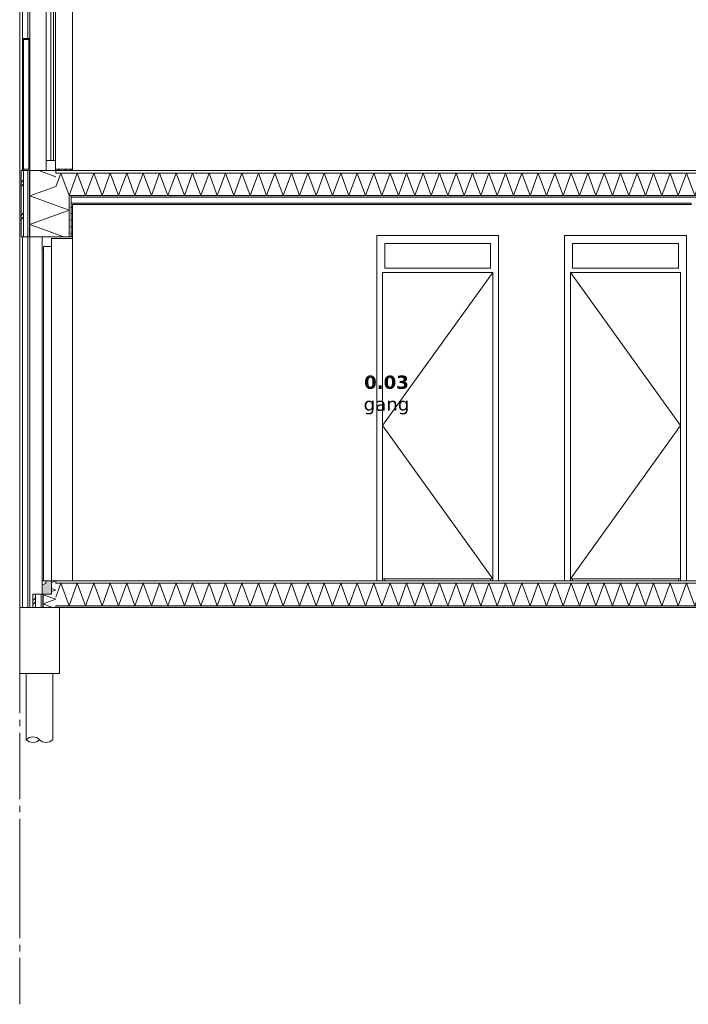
# Model space of a CAD drawing. Header units: millimetres. Extents: x -25778 to 132920, y -21930 to 17454.
# Tile 23 of 26: x 122620 to 127675, y -21930 to -14488. Entities that reach past the tile are written whole.
import ezdxf

# ---------------------------------------------------------------- set-up
doc = ezdxf.new("R2010")
doc.units = ezdxf.units.MM
doc.header["$MEASUREMENT"] = 0
doc.linetypes.add('B0204', pattern=[650, 500, -50, 50, -50])
for name, color, linetype in [('17 Paalfundering', 7, 'Continuous'), ('34 Balustrades', 7, 'Continuous'), ('34 Balustrades Doorsnede-arcering', 7, 'Continuous'), ('34 Balustrades Laagscheidingslijnen', 7, 'Continuous'), ('A Stramien.module', 7, 'Continuous'), ('New_13 Vloeren op grondslag', 7, 'Continuous'), ('New_13 Vloeren op grondslag Doorsnede-arcering', 7, 'Continuous'), ('New_13 Vloeren op grondslag Laagscheidingslijnen', 7, 'Continuous'), ('New_16 Fundering', 7, 'Continuous'), ('New_16 Fundering Laagscheidingslijnen', 7, 'Continuous'), ('New_21 Buitenwanden', 7, 'Continuous'), ('New_21 Buitenwanden Deuren', 7, 'Continuous'), ('New_21 Buitenwanden Doorsnede-arcering', 7, 'Continuous'), ('New_21 Buitenwanden Laagscheidingslijnen', 7, 'Continuous'), ('New_21 Buitenwanden Ramen', 7, 'Continuous'), ('New_22 C Binnenwanden Deuren', 7, 'Continuous'), ('New_23 Vloeren', 7, 'Continuous'), ('New_23 Vloeren Doorsnede-arcering', 7, 'Continuous'), ('New_23 Vloeren Laagscheidingslijnen', 7, 'Continuous'), ('Tekst_dim Algemeen', 7, 'Continuous')]:
    doc.layers.add(name, color=color, linetype=linetype)
doc.styles.add('GENERATED_STYLE_2', font='verdana.ttf')
pattern_1 = [(270, (122620.28, -18728.747), (25, 0), [])]
pattern_2 = [(0, (122620.28, -18728.747), (0, 25), [])]
pattern_3 = [(0, (122620.28, -18728.75), (0, 86.6025), [0, -50]), (0, (122645.28, -18685.446), (0, 86.6025), [0, -50])]
pattern_4 = [(45, (122620.28, -18728.75), (-79.5495, 79.5495), []), (45, (122593.76, -18702.23), (-79.5495, 79.5495), [])]
pattern_5 = [(45, (122620.28, -18728.75), (-45.96194, 45.96194), []), (135, (122620.28, -18728.75), (45.96194, 45.96194), [])]

# ---------------------------------------------------------------- blocks, each defined once
blk = doc.blocks.new('*X336', base_point=(122620.3, -18728.7))
at = {"layer": 'New_21 Buitenwanden Doorsnede-arcering', "color": 7, "linetype": 'Continuous', "lineweight": 0}
for p, q in [((122893.3, -18728.7), (122860.3, -18740.8)), ((122893.3, -18798.6), (122860.3, -18786.6)), ((122893.3, -18798.6), (122860.3, -18810.6)), ((122810.5, -18828.7), (122797.3, -18833.6)), ((122893.3, -18868.5), (122797.3, -18833.6)), ((122893.3, -18868.5), (122797.3, -18903.5)), ((122869.5, -18929.7), (122797.3, -18903.5))]:
    blk.add_line(p, q, dxfattribs=at)
blk = doc.blocks.new('*X337', base_point=(122620.3, -18728.7))
at = {"layer": 'New_21 Buitenwanden Doorsnede-arcering', "color": 7, "linetype": 'Continuous', "lineweight": 0}
for p, q in [((122720.3, -18878.7), (122740.3, -18858.7)), ((122720.3, -18908.7), (122740.3, -18888.7))]:
    blk.add_line(p, q, dxfattribs=at)
blk = doc.blocks.new('Section Element_287_6', base_point=(122620.3, -18728.7))
at = {"layer": 'New_21 Buitenwanden Doorsnede-arcering', "linetype": 'Continuous', "lineweight": 0, "true_color": 0x000000}
h = blk.add_hatch(dxfattribs=at)
h.set_pattern_fill('325_Houtachtig_plaatmate_E7', color=18, style=0, pattern_type=2)
h.set_pattern_definition(pattern_1)
h.paths.add_polyline_path([(122797.3, -18828.7), (122782.3, -18828.7), (122782.3, -18929.7), (122797.3, -18929.7)])
at = {"layer": 'New_21 Buitenwanden', "color": 9, "linetype": 'Continuous', "lineweight": 0}
for p, q in [((122893.3, -18728.7), (122860.3, -18728.7)), ((122720.3, -18828.7), (122720.3, -18929.7))]:
    blk.add_line(p, q, dxfattribs=at)
at = {"layer": 'New_21 Buitenwanden', "color": 9, "linetype": 'Continuous', "lineweight": 0, "flags": 128}
blk.add_lwpolyline([(122790.3, -18828.7), (122782.3, -18828.7), (122740.3, -18828.7), (122720.3, -18828.7)], dxfattribs=at)
at = {"layer": 'New_21 Buitenwanden Laagscheidingslijnen', "color": 9, "linetype": 'Continuous', "lineweight": 0}
for p, q in [((122893.3, -18728.7), (122893.3, -18746.7)), ((122740.3, -18828.7), (122740.3, -18929.7)), ((122782.3, -18828.7), (122782.3, -18929.7)), ((122797.3, -18828.7), (122797.3, -18929.7)), ((122893.3, -18917.7), (122893.3, -18929.7))]:
    blk.add_line(p, q, dxfattribs=at)
at = {"layer": 'New_21 Buitenwanden', "lineweight": 0}
for name in ['*X336', '*X337']:
    blk.add_blockref(name, (122620.3, -18728.7), dxfattribs=at)
blk = doc.blocks.new('Section Element_291_6', base_point=(122620.3, -18728.7))
at = {"layer": 'New_22 C Binnenwanden Deuren', "color": 7, "linetype": 'Continuous', "lineweight": 0}
for p, q in [((125320.3, -16118.7), (125320.3, -16178.7)), ((126240.3, -16118.7), (125320.3, -16118.7)), ((126240.3, -16178.7), (126240.3, -16118.7)), ((125320.3, -16178.7), (125320.3, -18728.7)), ((125380.3, -16365.7), (125380.3, -16178.7)), ((125380.3, -16178.7), (126180.3, -16178.7)), ((126180.3, -16178.7), (126180.3, -16365.7)), ((126240.3, -18728.7), (126240.3, -16178.7)), ((126180.3, -16365.7), (125380.3, -16365.7)), ((126197.3, -16398.7), (125363.3, -17556.2)), ((125363.3, -18713.7), (125363.3, -16398.7)), ((125363.3, -16398.7), (126197.3, -16398.7)), ((126197.3, -16398.7), (126197.3, -18713.7)), ((126197.3, -18713.7), (125363.3, -17556.2)), ((125363.3, -18713.7), (125363.3, -18728.7)), ((126197.3, -18713.7), (125363.3, -18713.7)), ((125380.3, -18728.7), (125380.3, -18713.7)), ((126180.3, -18713.7), (126180.3, -18728.7)), ((126197.3, -18728.7), (126197.3, -18713.7))]:
    blk.add_line(p, q, dxfattribs=at)
blk = doc.blocks.new('Section Element_292_6', base_point=(122620.3, -18728.7))
at = {"layer": 'New_21 Buitenwanden', "color": 149, "linetype": 'Continuous', "lineweight": 0, "true_color": 0x3c4244}
for p, q in [((122620.3, -15628.7), (122620.3, -12528.7)), ((122640.3, -15628.7), (122640.3, -13028.7)), ((122682.3, -13028.7), (122682.3, -14628.7)), ((122697.3, -15628.7), (122697.3, -13028.7))]:
    blk.add_line(p, q, dxfattribs=at)
blk = doc.blocks.new('*X353', base_point=(122620.3, -18728.7))
at = {"layer": 'New_23 Vloeren Doorsnede-arcering', "color": 7, "linetype": 'Continuous', "lineweight": 0}
for p, q in [((122893.3, -15751.7), (122931.5, -15646.7)), ((122993.7, -15817.7), (122931.5, -15646.7)), ((122993.7, -15817.7), (123056, -15646.7)), ((123118.2, -15817.7), (123056, -15646.7)), ((123118.2, -15817.7), (123180.4, -15646.7)), ((123242.7, -15817.7), (123180.4, -15646.7)), ((123242.7, -15817.7), (123304.9, -15646.7)), ((123367.1, -15817.7), (123304.9, -15646.7)), ((123367.1, -15817.7), (123429.4, -15646.7)), ((123491.6, -15817.7), (123429.4, -15646.7)), ((123491.6, -15817.7), (123553.9, -15646.7)), ((123616.1, -15817.7), (123553.9, -15646.7)), ((123616.1, -15817.7), (123678.3, -15646.7)), ((123740.6, -15817.7), (123678.3, -15646.7)), ((123740.6, -15817.7), (123802.8, -15646.7)), ((123865.1, -15817.7), (123802.8, -15646.7)), ((123865.1, -15817.7), (123927.3, -15646.7)), ((123989.5, -15817.7), (123927.3, -15646.7)), ((123989.5, -15817.7), (124051.8, -15646.7)), ((124114, -15817.7), (124051.8, -15646.7)), ((124114, -15817.7), (124176.3, -15646.7)), ((124238.5, -15817.7), (124176.3, -15646.7)), ((124238.5, -15817.7), (124300.7, -15646.7)), ((124363, -15817.7), (124300.7, -15646.7)), ((124363, -15817.7), (124425.2, -15646.7)), ((124487.4, -15817.7), (124425.2, -15646.7)), ((124487.4, -15817.7), (124549.7, -15646.7)), ((124611.9, -15817.7), (124549.7, -15646.7)), ((124611.9, -15817.7), (124674.2, -15646.7)), ((124736.4, -15817.7), (124674.2, -15646.7)), ((124736.4, -15817.7), (124798.6, -15646.7)), ((124860.9, -15817.7), (124798.6, -15646.7)), ((124860.9, -15817.7), (124923.1, -15646.7)), ((124985.4, -15817.7), (124923.1, -15646.7)), ((124985.4, -15817.7), (125047.6, -15646.7)), ((125109.8, -15817.7), (125047.6, -15646.7)), ((125109.8, -15817.7), (125172.1, -15646.7)), ((125234.3, -15817.7), (125172.1, -15646.7)), ((125234.3, -15817.7), (125296.6, -15646.7)), ((125358.8, -15817.7), (125296.6, -15646.7)), ((125358.8, -15817.7), (125421, -15646.7)), ((125483.3, -15817.7), (125421, -15646.7)), ((125483.3, -15817.7), (125545.5, -15646.7)), ((125607.7, -15817.7), (125545.5, -15646.7)), ((125607.7, -15817.7), (125670, -15646.7)), ((125732.2, -15817.7), (125670, -15646.7)), ((125732.2, -15817.7), (125794.5, -15646.7)), ((125856.7, -15817.7), (125794.5, -15646.7)), ((125856.7, -15817.7), (125918.9, -15646.7)), ((125981.2, -15817.7), (125918.9, -15646.7)), ((125981.2, -15817.7), (126043.4, -15646.7)), ((126105.7, -15817.7), (126043.4, -15646.7)), ((126105.7, -15817.7), (126167.9, -15646.7)), ((126230.1, -15817.7), (126167.9, -15646.7)), ((126230.1, -15817.7), (126292.4, -15646.7)), ((126354.6, -15817.7), (126292.4, -15646.7)), ((126354.6, -15817.7), (126416.9, -15646.7)), ((126479.1, -15817.7), (126416.9, -15646.7)), ((126479.1, -15817.7), (126541.3, -15646.7)), ((126603.6, -15817.7), (126541.3, -15646.7)), ((126603.6, -15817.7), (126665.8, -15646.7)), ((126728, -15817.7), (126665.8, -15646.7)), ((126728, -15817.7), (126790.3, -15646.7)), ((126852.5, -15817.7), (126790.3, -15646.7)), ((126852.5, -15817.7), (126914.8, -15646.7)), ((126977, -15817.7), (126914.8, -15646.7)), ((126977, -15817.7), (127039.2, -15646.7)), ((127101.5, -15817.7), (127039.2, -15646.7)), ((127101.5, -15817.7), (127163.7, -15646.7)), ((127226, -15817.7), (127163.7, -15646.7)), ((127226, -15817.7), (127288.2, -15646.7)), ((127350.4, -15817.7), (127288.2, -15646.7)), ((127350.4, -15817.7), (127412.7, -15646.7)), ((127474.9, -15817.7), (127412.7, -15646.7)), ((127474.9, -15817.7), (127537.2, -15646.7)), ((127599.4, -15817.7), (127537.2, -15646.7)), ((127599.4, -15817.7), (127661.6, -15646.7)), ((127723.9, -15817.7), (127661.6, -15646.7)), ((127723.9, -15817.7), (127786.1, -15646.7)), ((127848.3, -15817.7), (127786.1, -15646.7)), ((127848.3, -15817.7), (127910.6, -15646.7)), ((127972.8, -15817.7), (127910.6, -15646.7)), ((127972.8, -15817.7), (128035.1, -15646.7)), ((128097.3, -15817.7), (128035.1, -15646.7)), ((128097.3, -15817.7), (128159.5, -15646.7)), ((128221.8, -15817.7), (128159.5, -15646.7)), ((128221.8, -15817.7), (128284, -15646.7)), ((128346.3, -15817.7), (128284, -15646.7)), ((128346.3, -15817.7), (128408.5, -15646.7)), ((128470.7, -15817.7), (128408.5, -15646.7)), ((128470.7, -15817.7), (128533, -15646.7)), ((128595.2, -15817.7), (128533, -15646.7)), ((128595.2, -15817.7), (128657.5, -15646.7)), ((128719.7, -15817.7), (128657.5, -15646.7)), ((128719.7, -15817.7), (128781.9, -15646.7)), ((128844.2, -15817.7), (128781.9, -15646.7)), ((128844.2, -15817.7), (128906.4, -15646.7)), ((128968.6, -15817.7), (128906.4, -15646.7)), ((128968.6, -15817.7), (129030.9, -15646.7)), ((129093.1, -15817.7), (129030.9, -15646.7)), ((129093.1, -15817.7), (129155.4, -15646.7)), ((129217.6, -15817.7), (129155.4, -15646.7)), ((129217.6, -15817.7), (129279.8, -15646.7)), ((129342.1, -15817.7), (129279.8, -15646.7)), ((129342.1, -15817.7), (129404.3, -15646.7)), ((129466.6, -15817.7), (129404.3, -15646.7)), ((129466.6, -15817.7), (129528.8, -15646.7)), ((129591, -15817.7), (129528.8, -15646.7)), ((129591, -15817.7), (129597.3, -15800.6))]:
    blk.add_line(p, q, dxfattribs=at)
blk = doc.blocks.new('Section Element_296_6', base_point=(122620.3, -18728.7))
at = {"layer": 'New_23 Vloeren Doorsnede-arcering', "linetype": 'Continuous', "lineweight": 0, "true_color": 0x000000}
h = blk.add_hatch(dxfattribs=at)
h.set_pattern_fill('325_Houtachtig_plaatmate_E7', color=18, style=0, pattern_type=2)
h.set_pattern_definition(pattern_2)
h.paths.add_polyline_path([(122893.3, -15628.7), (122893.3, -15646.7), (129597.3, -15646.7), (129597.3, -15628.7)])
h = blk.add_hatch(dxfattribs=at)
h.set_pattern_fill('720_Gips_0006', color=18, style=0, pattern_type=2)
h.set_pattern_definition(pattern_3)
h.paths.add_polyline_path([(129482.3, -15817.7), (123008.3, -15817.7), (123008.3, -15829.7), (129482.3, -15829.7)])
h = blk.add_hatch(dxfattribs=at)
h.set_pattern_fill('720_Gips_0006', color=18, style=0, pattern_type=2)
h.set_pattern_definition(pattern_3)
h.paths.add_polyline_path([(127700.3, -15873.7), (123008.3, -15873.7), (123008.3, -15885.7), (127700.3, -15885.7)])
h = blk.add_hatch(dxfattribs=at)
h.set_pattern_fill('720_Gips_0006', color=18, style=0, pattern_type=2)
h.set_pattern_definition(pattern_3)
h.paths.add_polyline_path([(127770.3, -15873.7), (127770.3, -15885.7), (129482.3, -15885.7), (129482.3, -15873.7)])
at = {"layer": 'New_23 Vloeren', "color": 9, "linetype": 'Continuous', "lineweight": 0}
for p, q in [((127700.3, -15885.7), (123020.3, -15885.7)), ((129470.3, -15885.7), (127770.3, -15885.7))]:
    blk.add_line(p, q, dxfattribs=at)
at = {"layer": 'New_23 Vloeren', "color": 9, "linetype": 'Continuous', "lineweight": 0, "flags": 128}
blk.add_lwpolyline([(128920.3, -15628.7), (123020.3, -15628.7), (122893.3, -15628.7)], dxfattribs=at)
at = {"layer": 'New_23 Vloeren Laagscheidingslijnen', "color": 9, "linetype": 'Continuous', "lineweight": 0}
for p, q in [((129597.3, -15646.7), (122893.3, -15646.7)), ((127700.3, -15873.7), (123008.3, -15873.7)), ((129482.3, -15873.7), (127770.3, -15873.7))]:
    blk.add_line(p, q, dxfattribs=at)
at = {"layer": 'New_23 Vloeren Laagscheidingslijnen', "color": 9, "linetype": 'Continuous', "lineweight": 0, "flags": 128}
for points in [[(129597.3, -15628.7), (129497.3, -15628.7), (129482.3, -15628.7), (129470.3, -15628.7), (128920.3, -15628.7)], [(129497.3, -15817.7), (129482.3, -15817.7), (123008.3, -15817.7), (122993.3, -15817.7)], [(129482.3, -15829.7), (127770.3, -15829.7), (127758.3, -15829.7), (127712.3, -15829.7), (127700.3, -15829.7), (123008.3, -15829.7)]]:
    blk.add_lwpolyline(points, dxfattribs=at)
at = {"layer": 'New_23 Vloeren', "lineweight": 0}
blk.add_blockref('*X353', (122620.3, -18728.7), dxfattribs=at)
blk = doc.blocks.new('*X359', base_point=(122620.3, -18728.7))
at = {"layer": 'New_13 Vloeren op grondslag Doorsnede-arcering', "color": 7, "linetype": 'Continuous', "lineweight": 0}
for p, q in [((122893.3, -18851.7), (122931.5, -18746.7)), ((122993.7, -18917.7), (122931.5, -18746.7)), ((122993.7, -18917.7), (123056, -18746.7)), ((123118.2, -18917.7), (123056, -18746.7)), ((123118.2, -18917.7), (123180.4, -18746.7)), ((123242.7, -18917.7), (123180.4, -18746.7)), ((123242.7, -18917.7), (123304.9, -18746.7)), ((123367.1, -18917.7), (123304.9, -18746.7)), ((123367.1, -18917.7), (123429.4, -18746.7)), ((123491.6, -18917.7), (123429.4, -18746.7)), ((123491.6, -18917.7), (123553.9, -18746.7)), ((123616.1, -18917.7), (123553.9, -18746.7)), ((123616.1, -18917.7), (123678.3, -18746.7)), ((123740.6, -18917.7), (123678.3, -18746.7)), ((123740.6, -18917.7), (123802.8, -18746.7)), ((123865.1, -18917.7), (123802.8, -18746.7)), ((123865.1, -18917.7), (123927.3, -18746.7)), ((123989.5, -18917.7), (123927.3, -18746.7)), ((123989.5, -18917.7), (124051.8, -18746.7)), ((124114, -18917.7), (124051.8, -18746.7)), ((124114, -18917.7), (124176.3, -18746.7)), ((124238.5, -18917.7), (124176.3, -18746.7)), ((124238.5, -18917.7), (124300.7, -18746.7)), ((124363, -18917.7), (124300.7, -18746.7)), ((124363, -18917.7), (124425.2, -18746.7)), ((124487.4, -18917.7), (124425.2, -18746.7)), ((124487.4, -18917.7), (124549.7, -18746.7)), ((124611.9, -18917.7), (124549.7, -18746.7)), ((124611.9, -18917.7), (124674.2, -18746.7)), ((124736.4, -18917.7), (124674.2, -18746.7)), ((124736.4, -18917.7), (124798.6, -18746.7)), ((124860.9, -18917.7), (124798.6, -18746.7)), ((124860.9, -18917.7), (124923.1, -18746.7)), ((124985.4, -18917.7), (124923.1, -18746.7)), ((124985.4, -18917.7), (125047.6, -18746.7)), ((125109.8, -18917.7), (125047.6, -18746.7)), ((125109.8, -18917.7), (125172.1, -18746.7)), ((125234.3, -18917.7), (125172.1, -18746.7)), ((125234.3, -18917.7), (125296.6, -18746.7)), ((125358.8, -18917.7), (125296.6, -18746.7)), ((125358.8, -18917.7), (125421, -18746.7)), ((125483.3, -18917.7), (125421, -18746.7)), ((125483.3, -18917.7), (125545.5, -18746.7)), ((125607.7, -18917.7), (125545.5, -18746.7)), ((125607.7, -18917.7), (125670, -18746.7)), ((125732.2, -18917.7), (125670, -18746.7)), ((125732.2, -18917.7), (125794.5, -18746.7)), ((125856.7, -18917.7), (125794.5, -18746.7)), ((125856.7, -18917.7), (125918.9, -18746.7)), ((125981.2, -18917.7), (125918.9, -18746.7)), ((125981.2, -18917.7), (126043.4, -18746.7)), ((126105.7, -18917.7), (126043.4, -18746.7)), ((126105.7, -18917.7), (126167.9, -18746.7)), ((126230.1, -18917.7), (126167.9, -18746.7)), ((126230.1, -18917.7), (126292.4, -18746.7)), ((126354.6, -18917.7), (126292.4, -18746.7)), ((126354.6, -18917.7), (126416.9, -18746.7)), ((126479.1, -18917.7), (126416.9, -18746.7)), ((126479.1, -18917.7), (126541.3, -18746.7)), ((126603.6, -18917.7), (126541.3, -18746.7)), ((126603.6, -18917.7), (126665.8, -18746.7)), ((126728, -18917.7), (126665.8, -18746.7)), ((126728, -18917.7), (126790.3, -18746.7)), ((126852.5, -18917.7), (126790.3, -18746.7)), ((126852.5, -18917.7), (126914.8, -18746.7)), ((126977, -18917.7), (126914.8, -18746.7)), ((126977, -18917.7), (127039.2, -18746.7)), ((127101.5, -18917.7), (127039.2, -18746.7)), ((127101.5, -18917.7), (127163.7, -18746.7)), ((127226, -18917.7), (127163.7, -18746.7)), ((127226, -18917.7), (127288.2, -18746.7)), ((127350.4, -18917.7), (127288.2, -18746.7)), ((127350.4, -18917.7), (127412.7, -18746.7)), ((127474.9, -18917.7), (127412.7, -18746.7)), ((127474.9, -18917.7), (127537.2, -18746.7)), ((127599.4, -18917.7), (127537.2, -18746.7)), ((127599.4, -18917.7), (127661.6, -18746.7)), ((127723.9, -18917.7), (127661.6, -18746.7)), ((127723.9, -18917.7), (127786.1, -18746.7)), ((127848.3, -18917.7), (127786.1, -18746.7)), ((127848.3, -18917.7), (127910.6, -18746.7)), ((127972.8, -18917.7), (127910.6, -18746.7)), ((127972.8, -18917.7), (128035.1, -18746.7)), ((128097.3, -18917.7), (128035.1, -18746.7)), ((128097.3, -18917.7), (128159.5, -18746.7)), ((128221.8, -18917.7), (128159.5, -18746.7)), ((128221.8, -18917.7), (128284, -18746.7)), ((128346.3, -18917.7), (128284, -18746.7)), ((128346.3, -18917.7), (128408.5, -18746.7)), ((128470.7, -18917.7), (128408.5, -18746.7)), ((128470.7, -18917.7), (128533, -18746.7)), ((128595.2, -18917.7), (128533, -18746.7)), ((128595.2, -18917.7), (128657.5, -18746.7)), ((128719.7, -18917.7), (128657.5, -18746.7)), ((128719.7, -18917.7), (128781.9, -18746.7)), ((128844.2, -18917.7), (128781.9, -18746.7)), ((128844.2, -18917.7), (128906.4, -18746.7)), ((128968.6, -18917.7), (128906.4, -18746.7)), ((128968.6, -18917.7), (129030.9, -18746.7)), ((129093.1, -18917.7), (129030.9, -18746.7)), ((129093.1, -18917.7), (129155.4, -18746.7)), ((129217.6, -18917.7), (129155.4, -18746.7)), ((129217.6, -18917.7), (129279.8, -18746.7)), ((129342.1, -18917.7), (129279.8, -18746.7)), ((129342.1, -18917.7), (129404.3, -18746.7)), ((129466.6, -18917.7), (129404.3, -18746.7)), ((129466.6, -18917.7), (129528.8, -18746.7)), ((129591, -18917.7), (129528.8, -18746.7)), ((129591, -18917.7), (129597.3, -18900.6))]:
    blk.add_line(p, q, dxfattribs=at)
blk = doc.blocks.new('Section Element_299_6', base_point=(122620.3, -18728.7))
at = {"layer": 'New_13 Vloeren op grondslag Doorsnede-arcering', "linetype": 'Continuous', "lineweight": 0, "true_color": 0x000000}
h = blk.add_hatch(dxfattribs=at)
h.set_pattern_fill('325_Houtachtig_plaatmate_E7', color=18, style=0, pattern_type=2)
h.set_pattern_definition(pattern_2)
h.paths.add_polyline_path([(122893.3, -18728.7), (122893.3, -18746.7), (129482.3, -18746.7), (129482.3, -18728.7)])
h = blk.add_hatch(dxfattribs=at)
h.set_pattern_fill('720_Gips_0006', color=18, style=0, pattern_type=2)
h.set_pattern_definition(pattern_3)
h.paths.add_polyline_path([(122893.3, -18929.7), (129597.3, -18929.7), (129597.3, -18917.7), (122893.3, -18917.7)])
at = {"layer": 'New_13 Vloeren op grondslag', "color": 9, "linetype": 'Continuous', "lineweight": 0}
for p, q in [((129470.3, -18728.7), (122893.3, -18728.7)), ((129570.3, -18929.7), (122920.3, -18929.7))]:
    blk.add_line(p, q, dxfattribs=at)
at = {"layer": 'New_13 Vloeren op grondslag Laagscheidingslijnen', "color": 9, "linetype": 'Continuous', "lineweight": 0}
for p, q in [((129482.3, -18728.7), (129470.3, -18728.7)), ((129597.3, -18917.7), (122893.3, -18917.7)), ((122920.3, -18929.7), (122893.3, -18929.7)), ((129597.3, -18929.7), (129570.3, -18929.7))]:
    blk.add_line(p, q, dxfattribs=at)
at = {"layer": 'New_13 Vloeren op grondslag Laagscheidingslijnen', "color": 9, "linetype": 'Continuous', "lineweight": 0, "flags": 128}
blk.add_lwpolyline([(129497.3, -18746.7), (129482.3, -18746.7), (122893.3, -18746.7)], dxfattribs=at)
at = {"layer": 'New_13 Vloeren op grondslag', "lineweight": 0}
blk.add_blockref('*X359', (122620.3, -18728.7), dxfattribs=at)
blk = doc.blocks.new('Section Element_311_6', base_point=(122620.3, -18728.7))
at = {"layer": 'New_21 Buitenwanden Doorsnede-arcering', "linetype": 'Continuous', "lineweight": 0, "true_color": 0x7f7f7f}
blk.add_hatch(color=8, dxfattribs=at).paths.add_polyline_path([(122818.3, -18728.7), (122818.3, -18748.7), (122790.3, -18758.7), (122790.3, -18828.7), (122860.3, -18828.7), (122860.3, -18728.7)])
at = {"layer": 'New_21 Buitenwanden Deuren', "color": 7, "linetype": 'Continuous', "lineweight": 0}
for p, q in [((122790.3, -16128.7), (122790.3, -16222.7)), ((123020.3, -16140.7), (122860.3, -16140.7)), ((123020.3, -16128.7), (123020.3, -16140.7)), ((123020.3, -18728.7), (123020.3, -16140.7)), ((122790.3, -18728.7), (122790.3, -16222.7)), ((122800.3, -16222.7), (122790.3, -16222.7)), ((122860.3, -16202.7), (122800.3, -16202.7)), ((122800.2, -17299.9), (122800.2, -17314)), ((122860.4, -17299.9), (122860.4, -17465.7)), ((122800.2, -17354.3), (122800.2, -17401.3)), ((122800.2, -17401.3), (122800.2, -17438.6)), ((122860.4, -17631.6), (122860.4, -17465.7)), ((122800.2, -17530.2), (122800.2, -17492.9)), ((122800.2, -17577.2), (122800.2, -17530.2)), ((122800.2, -17631.6), (122800.2, -17617.5)), ((122800.3, -18728.7), (122790.3, -18728.7)), ((122790.3, -18728.7), (122790.3, -18758.7)), ((122818.3, -18748.7), (122790.3, -18758.7)), ((122818.3, -18728.7), (122800.3, -18728.7)), ((122818.3, -18728.7), (122818.3, -18748.7)), ((122860.3, -18728.7), (122818.3, -18728.7)), ((122860.3, -18728.7), (122860.3, -18828.7)), ((122790.3, -18758.7), (122790.3, -18828.7))]:
    blk.add_line(p, q, dxfattribs=at)
at = {"layer": 'New_21 Buitenwanden Deuren', "color": 7, "linetype": 'Continuous', "lineweight": 0, "flags": 128}
for points in [[(122860.3, -16140.7), (122860.3, -16202.7), (122860.3, -18728.7)], [(122800.3, -16202.7), (122800.3, -16222.7), (122800.3, -18728.7)], [(122860.3, -18828.7), (122797.3, -18828.7), (122790.3, -18828.7)]]:
    blk.add_lwpolyline(points, dxfattribs=at)
blk = doc.blocks.new('Section Element_322_6', base_point=(122620.3, -18728.7))
at = {"layer": 'New_22 C Binnenwanden Deuren', "color": 7, "linetype": 'Continuous', "lineweight": 0}
for p, q in [((126740.3, -16118.7), (127660.3, -16118.7)), ((126740.3, -16178.7), (126740.3, -16118.7)), ((127660.3, -16118.7), (127660.3, -16178.7)), ((126740.3, -18728.7), (126740.3, -16178.7)), ((126800.3, -16178.7), (126800.3, -16365.7)), ((127600.3, -16178.7), (126800.3, -16178.7)), ((127600.3, -16365.7), (127600.3, -16178.7)), ((127660.3, -16178.7), (127660.3, -18728.7)), ((126800.3, -16365.7), (127600.3, -16365.7)), ((126783.3, -16398.7), (127617.3, -17556.2)), ((127617.3, -16398.7), (126783.3, -16398.7)), ((126783.3, -16398.7), (126783.3, -18713.7)), ((127617.3, -18713.7), (127617.3, -16398.7)), ((126783.3, -18713.7), (127617.3, -17556.2)), ((126783.3, -18728.7), (126783.3, -18713.7)), ((126783.3, -18713.7), (127617.3, -18713.7)), ((126800.3, -18713.7), (126800.3, -18728.7)), ((127600.3, -18728.7), (127600.3, -18713.7)), ((127617.3, -18713.7), (127617.3, -18728.7))]:
    blk.add_line(p, q, dxfattribs=at)
blk = doc.blocks.new('Section Element_330_6', base_point=(122620.3, -18728.7))
at = {"layer": 'New_21 Buitenwanden', "color": 149, "linetype": 'Continuous', "lineweight": 0, "true_color": 0x3c4244}
for p, q in [((122620.3, -15628.7), (122620.3, -18929.7)), ((122640.3, -16128.7), (122640.3, -18929.7)), ((122682.3, -18929.7), (122682.3, -16128.7)), ((122697.3, -16128.7), (122697.3, -18929.7))]:
    blk.add_line(p, q, dxfattribs=at)
blk = doc.blocks.new('*X404', base_point=(122620.3, -18728.7))
at = {"layer": 'New_21 Buitenwanden Doorsnede-arcering', "color": 7, "linetype": 'Continuous', "lineweight": 0}
for p, q in [((122893.3, -15675.8), (122764.1, -15628.7)), ((122893.3, -15748.6), (122697.3, -15819.9)), ((122993.3, -15927.6), (122697.3, -15819.9)), ((122993.3, -15927.6), (122697.3, -16035.4)), ((122953.8, -16128.7), (122697.3, -16035.4))]:
    blk.add_line(p, q, dxfattribs=at)
blk = doc.blocks.new('*X405', base_point=(122620.3, -18728.7))
at = {"layer": 'New_21 Buitenwanden Doorsnede-arcering', "color": 7, "linetype": 'Continuous', "lineweight": 0}
for p, q in [((122630.3, -15718.7), (122650.3, -15698.7)), ((122630.3, -15748.7), (122650.3, -15728.7)), ((122630.3, -15968.7), (122650.3, -15948.7)), ((122630.3, -15998.7), (122650.3, -15978.7))]:
    blk.add_line(p, q, dxfattribs=at)
blk = doc.blocks.new('Section Element_332_6', base_point=(122620.3, -18728.7))
at = {"layer": 'New_21 Buitenwanden Doorsnede-arcering', "linetype": 'Continuous', "lineweight": 0, "true_color": 0x000000}
h = blk.add_hatch(dxfattribs=at)
h.set_pattern_fill('325_Houtachtig_plaatmate_E7', color=18, style=0, pattern_type=2)
h.set_pattern_definition(pattern_1)
h.paths.add_polyline_path([(122682.3, -16128.7), (122697.3, -16128.7), (122697.3, -15628.7), (122682.3, -15628.7)])
h = blk.add_hatch(dxfattribs=at)
h.set_pattern_fill('325_Houtachtig_plaatmate_E7', color=18, style=0, pattern_type=2)
h.set_pattern_definition(pattern_1)
h.paths.add_polyline_path([(122993.3, -15817.7), (122993.3, -16128.7), (123008.3, -16128.7), (123008.3, -15885.7), (123008.3, -15817.7)])
h = blk.add_hatch(dxfattribs=at)
h.set_pattern_fill('720_Gips_0006', color=18, style=0, pattern_type=2)
h.set_pattern_definition([(270, (122620.28, -18728.75), (86.6025, 0), [0, -50]), (270, (122663.58, -18753.75), (86.6025, 0), [0, -50])])
h.paths.add_polyline_path([(123008.3, -15885.7), (123008.3, -16128.7), (123020.3, -16128.7), (123020.3, -15885.7)])
at = {"layer": 'New_21 Buitenwanden', "color": 9, "linetype": 'Continuous', "lineweight": 0}
for p, q in [((122630.3, -15628.7), (122630.3, -16128.7)), ((122645.3, -15628.7), (122630.3, -15628.7)), ((123020.3, -15885.7), (123020.3, -16128.7))]:
    blk.add_line(p, q, dxfattribs=at)
at = {"layer": 'New_21 Buitenwanden', "color": 9, "linetype": 'Continuous', "lineweight": 0, "flags": 128}
for points in [[(122893.3, -15628.7), (122890.3, -15628.7), (122820.3, -15628.7), (122697.3, -15628.7), (122695.3, -15628.7)], [(123020.3, -16128.7), (123008.3, -16128.7), (122993.3, -16128.7), (122860.3, -16128.7), (122790.3, -16128.7), (122697.3, -16128.7), (122682.3, -16128.7), (122650.3, -16128.7), (122630.3, -16128.7)]]:
    blk.add_lwpolyline(points, dxfattribs=at)
at = {"layer": 'New_21 Buitenwanden Laagscheidingslijnen', "color": 9, "linetype": 'Continuous', "lineweight": 0}
for p, q in [((122650.3, -15628.7), (122650.3, -16128.7)), ((122682.3, -15628.7), (122682.3, -16128.7)), ((122697.3, -15628.7), (122697.3, -16128.7)), ((122893.3, -15628.7), (122893.3, -15646.7)), ((122993.3, -15817.7), (122993.3, -16128.7))]:
    blk.add_line(p, q, dxfattribs=at)
at = {"layer": 'New_21 Buitenwanden Laagscheidingslijnen', "color": 9, "linetype": 'Continuous', "lineweight": 0, "flags": 128}
blk.add_lwpolyline([(123008.3, -15817.7), (123008.3, -15829.7), (123008.3, -15873.7), (123008.3, -15885.7), (123008.3, -16128.7)], dxfattribs=at)
at = {"layer": 'New_21 Buitenwanden', "lineweight": 0}
for name in ['*X405', '*X404']:
    blk.add_blockref(name, (122620.3, -18728.7), dxfattribs=at)
blk = doc.blocks.new('Section Element_339_6', base_point=(122620.3, -18728.7))
at = {"layer": '34 Balustrades Doorsnede-arcering', "linetype": 'Continuous', "lineweight": 0, "true_color": 0x000000}
h = blk.add_hatch(dxfattribs=at)
h.set_pattern_fill('515_Staal_0006', color=18, style=0, pattern_type=2)
h.set_pattern_definition(pattern_4)
h.paths.add_polyline_path([(122645.3, -14628.7), (122645.3, -14638.7), (122695.3, -14638.7), (122695.3, -14628.7)])
at = {"layer": '34 Balustrades', "color": 1, "linetype": 'Continuous', "lineweight": 0}
for p, q in [((122645.3, -14628.7), (122645.3, -14638.7)), ((122695.3, -14628.7), (122645.3, -14628.7)), ((122695.3, -14638.7), (122645.3, -14638.7)), ((122695.3, -14628.7), (122695.3, -14638.7))]:
    blk.add_line(p, q, dxfattribs=at)
blk = doc.blocks.new('Section Element_340_6', base_point=(122620.3, -18728.7))
at = {"layer": '34 Balustrades Doorsnede-arcering', "linetype": 'Continuous', "lineweight": 0, "true_color": 0x000000}
h = blk.add_hatch(dxfattribs=at)
h.set_pattern_fill('515_Staal_0006', color=18, style=0, pattern_type=2)
h.set_pattern_definition(pattern_4)
h.paths.add_polyline_path([(122645.3, -15618.7), (122645.3, -15628.7), (122695.3, -15628.7), (122695.3, -15618.7)])
at = {"layer": '34 Balustrades', "color": 1, "linetype": 'Continuous', "lineweight": 0}
for p, q in [((122645.3, -15618.7), (122645.3, -15628.7)), ((122695.3, -15618.7), (122645.3, -15618.7)), ((122695.3, -15618.7), (122695.3, -15628.7))]:
    blk.add_line(p, q, dxfattribs=at)
at = {"layer": '34 Balustrades Laagscheidingslijnen', "color": 1, "linetype": 'Continuous', "lineweight": 0, "flags": 128}
blk.add_lwpolyline([(122695.3, -15628.7), (122682.3, -15628.7), (122650.3, -15628.7), (122645.3, -15628.7)], dxfattribs=at)
blk = doc.blocks.new('Section Element_341_6', base_point=(122620.3, -18728.7))
at = {"layer": '34 Balustrades', "color": 149, "linetype": 'Continuous', "lineweight": 0, "true_color": 0x3c4244}
for p, q in [((122645.3, -15618.7), (122645.3, -14638.7)), ((122695.3, -15618.7), (122695.3, -14638.7))]:
    blk.add_line(p, q, dxfattribs=at)
blk = doc.blocks.new('Section Element_342_6', base_point=(122620.3, -18728.7))
at = {"layer": '34 Balustrades', "color": 149, "linetype": 'Continuous', "lineweight": 0, "true_color": 0x3c4244}
for p, q in [((122650.3, -15618.7), (122650.3, -14638.7)), ((122690.3, -15618.7), (122690.3, -14638.7))]:
    blk.add_line(p, q, dxfattribs=at)
blk = doc.blocks.new('Section Element_343_6', base_point=(122620.3, -18728.7))
at = {"layer": 'New_21 Buitenwanden Doorsnede-arcering', "linetype": 'Continuous', "lineweight": 0, "true_color": 0x000000}
h = blk.add_hatch(dxfattribs=at)
h.set_pattern_fill('205_Ongewapend_beton_0006', color=18, style=0, pattern_type=2)
h.set_pattern_definition(pattern_5)
h.paths.add_polyline_path([(122890.3, -13040.7), (123020.3, -13040.7), (123020.3, -13028.7), (122890.3, -13028.7)])
h = blk.add_hatch(dxfattribs=at)
h.set_pattern_fill('205_Ongewapend_beton_0006', color=18, style=0, pattern_type=2)
h.set_pattern_definition(pattern_5)
h.paths.add_polyline_path([(122890.3, -15628.7), (123020.3, -15628.7), (123020.3, -15616.7), (122890.3, -15616.7)])
at = {"layer": 'New_21 Buitenwanden Ramen', "color": 7, "linetype": 'Continuous', "lineweight": 0}
for p, q in [((122820.3, -13028.7), (122820.3, -13104.7)), ((122890.3, -13028.7), (122890.3, -13040.7)), ((122890.3, -13040.7), (122890.3, -13104.7)), ((123020.3, -13040.7), (122890.3, -13040.7)), ((123020.3, -13028.7), (123020.3, -13040.7)), ((123020.3, -13040.7), (123020.3, -15616.7)), ((122820.3, -13104.7), (122820.3, -15552.7)), ((122890.3, -13104.7), (122820.3, -13104.7)), ((122855.3, -13104.7), (122855.3, -15552.7)), ((122875.3, -15552.7), (122875.3, -13104.7)), ((122890.3, -13104.7), (122890.3, -15552.7)), ((122820.3, -15552.7), (122820.3, -15628.7)), ((122890.3, -15552.7), (122820.3, -15552.7)), ((122890.3, -15552.7), (122890.3, -15616.7)), ((122890.3, -15616.7), (122890.3, -15628.7)), ((123020.3, -15616.7), (122890.3, -15616.7)), ((123020.3, -15616.7), (123020.3, -15628.7))]:
    blk.add_line(p, q, dxfattribs=at)
blk = doc.blocks.new('Section Element_353_6', base_point=(122620.3, -18728.7))
at = {"layer": 'New_16 Fundering', "color": 2, "linetype": 'Continuous', "lineweight": 0}
for p, q in [((122620.3, -18929.7), (122620.3, -19429.7)), ((122720.3, -18929.7), (122620.3, -18929.7)), ((122920.3, -18929.7), (122920.3, -19429.7)), ((122920.3, -19429.7), (122620.3, -19429.7))]:
    blk.add_line(p, q, dxfattribs=at)
at = {"layer": 'New_16 Fundering Laagscheidingslijnen', "color": 2, "linetype": 'Continuous', "lineweight": 0, "flags": 128}
blk.add_lwpolyline([(122893.3, -18929.7), (122797.3, -18929.7), (122782.3, -18929.7), (122740.3, -18929.7), (122720.3, -18929.7)], dxfattribs=at)
blk = doc.blocks.new('Standard grid marker[23]_6', base_point=(122620.3, -7828.7))
at = {"layer": 'A Stramien.module', "color": 9, "linetype": 'B0204', "lineweight": 0}
for p, q in [((122620.3, -8828.7), (122620.3, -20929.7)), ((122620.3, -20929.7), (122620.3, -21929.7))]:
    blk.add_line(p, q, dxfattribs=at)
blk = doc.blocks.new('2D Heipaal rond 26[31]_6', base_point=(122670.3, -19429.7))
at = {"layer": '17 Paalfundering', "color": 7, "linetype": 'Continuous', "lineweight": 0}
for p, q in [((122670.3, -19429.7), (122870.3, -19429.7)), ((122670.3, -19929.7), (122670.3, -19429.7)), ((122870.3, -19429.7), (122870.3, -19929.7))]:
    blk.add_line(p, q, dxfattribs=at)
for centre, start, end in [((122720.3, -19979.7), 45, 135), ((122720.3, -19879.7), 225, 315), ((122820.3, -19879.7), 225, 315)]:
    blk.add_arc(centre, 70.7, start, end, dxfattribs=at)

msp = doc.modelspace()

# ---------------------------------------------------------------- block references
at = {"layer": '17 Paalfundering', "color": 7, "linetype": 'Continuous', "lineweight": 0}
msp.add_blockref('2D Heipaal rond 26[31]_6', (122670.3, -19429.7), dxfattribs=at)
at = {"layer": '34 Balustrades', "lineweight": 0}
for name in ['Section Element_339_6', 'Section Element_341_6', 'Section Element_342_6', 'Section Element_340_6']:
    msp.add_blockref(name, (122620.3, -18728.7), dxfattribs=at)
at = {"layer": 'A Stramien.module', "color": 1, "linetype": 'Continuous', "lineweight": 0}
msp.add_blockref('Standard grid marker[23]_6', (122620.3, -7828.7), dxfattribs=at)
at = {"layer": 'New_13 Vloeren op grondslag', "lineweight": 0}
msp.add_blockref('Section Element_299_6', (122620.3, -18728.7), dxfattribs=at)
at = {"layer": 'New_16 Fundering', "lineweight": 0}
msp.add_blockref('Section Element_353_6', (122620.3, -18728.7), dxfattribs=at)
at = {"layer": 'New_21 Buitenwanden', "lineweight": 0}
for name in ['Section Element_292_6', 'Section Element_330_6', 'Section Element_332_6', 'Section Element_287_6']:
    msp.add_blockref(name, (122620.3, -18728.7), dxfattribs=at)
at = {"layer": 'New_21 Buitenwanden Deuren', "lineweight": 0}
msp.add_blockref('Section Element_311_6', (122620.3, -18728.7), dxfattribs=at)
at = {"layer": 'New_21 Buitenwanden Ramen', "lineweight": 0}
msp.add_blockref('Section Element_343_6', (122620.3, -18728.7), dxfattribs=at)
at = {"layer": 'New_22 C Binnenwanden Deuren', "lineweight": 0}
for name in ['Section Element_291_6', 'Section Element_322_6']:
    msp.add_blockref(name, (122620.3, -18728.7), dxfattribs=at)
at = {"layer": 'New_23 Vloeren', "lineweight": 0}
msp.add_blockref('Section Element_296_6', (122620.3, -18728.7), dxfattribs=at)

# ---------------------------------------------------------------- texts
at = {"layer": 'Tekst_dim Algemeen', "color": 9, "linetype": 'Continuous', "lineweight": 0, "insert": (125393.4, -17324.8), "char_height": 100, "attachment_point": 5, "line_spacing_factor": 0.991974, "style": 'GENERATED_STYLE_2'}
msp.add_mtext('\\A1;{\\pqc;\\fVerdana|b1|i0|c0|p0;\\W1.000000;0.03\\P\\pqc;\\fVerdana|b0|i0|c0|p0;\\W1.000000;gang}', dxfattribs=at)

doc.saveas('drawing.dxf')
